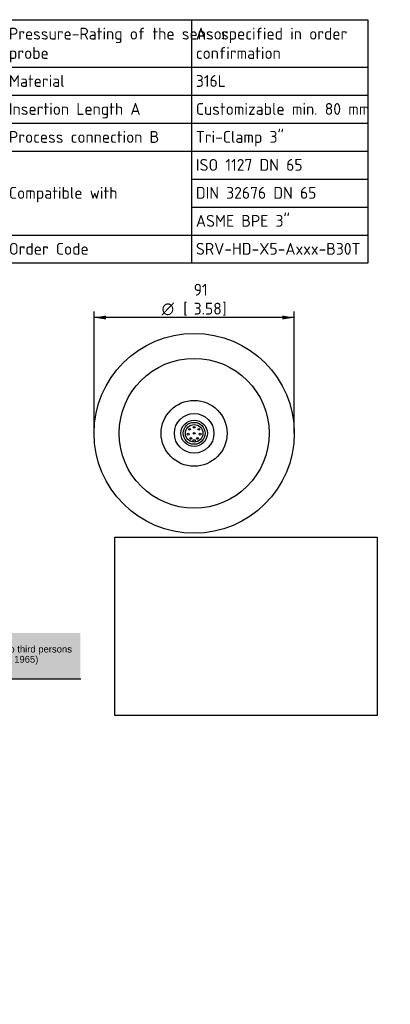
# Model space of a CAD drawing. Header units: millimetres. Extents: x 0 to 300, y -84 to 208.
# Tile 4 of 4: x 190 to 300, y -84 to 208. Entities that reach past the tile are written whole.
import ezdxf
from ezdxf.entities.mleader import LeaderData, LeaderLine
from ezdxf.enums import TextEntityAlignment as Align
from ezdxf.math import Vec2, Vec3

# ---------------------------------------------------------------- set-up
doc = ezdxf.new("R2010")
doc.units = ezdxf.units.MM
doc.layers.add('Default', color=7, linetype='Continuous')
doc.layers.add('SRV-HD-X5-A150-B', color=7, linetype='Continuous')
doc.styles.add('SEACAD_Solid_Edge_ISO', font='seiso.ttf')
doc.styles.add('SEACAD_Solid_Edge_ISO1_Symbols', font='semeci1.ttf')
doc.dimstyles.new('Rheonics_Publish', dxfattribs={"dimtxt": 3.5, "dimasz": 3.5, "dimexe": 1.75, "dimexo": 0, "dimgap": 0.875, "dimtad": 1, "dimdec": 1, "dimlfac": 1.538462, "dimdsep": 46, "dimtxsty": 'SEACAD_Solid_Edge_ISO', "dimblk1": '_SE_FILLED', "dimblk2": '_SE_FILLED', "dimsah": 1, "dimcen": 1.75, "dimazin": 0, "dimtfac": 0.5, "dimtdec": 3, "dimtmove": 0, "dimatfit": 3, "dimfxl": 1, "dimarcsym": 0})
picture_1 = doc.add_image_def('image1.jpg', size_in_pixel=(1363, 928))

# ---------------------------------------------------------------- blocks, each defined once
blk = doc.blocks.new('SE')
at = {"layer": 'Default', "color": 7, "linetype": 'Continuous'}
for p, q in [((240.85, 207.56), (240.85, 193.49)), ((185.54, 193.49), (292.91, 193.49)), ((240.85, 193.49), (240.85, 185.21)), ((185.54, 185.21), (292.91, 185.21)), ((240.85, 185.21), (240.85, 176.93)), ((185.54, 176.93), (292.91, 176.93)), ((240.85, 176.93), (240.85, 168.65)), ((185.54, 168.65), (292.91, 168.65)), ((240.85, 168.65), (240.85, 160.38)), ((240.85, 160.38), (292.91, 160.38)), ((240.85, 160.38), (240.85, 152.1)), ((240.85, 152.1), (292.91, 152.1)), ((240.85, 152.1), (240.85, 143.82)), ((185.54, 143.82), (292.91, 143.82)), ((240.85, 143.82), (240.85, 135.47))]:
    blk.add_line(p, q, dxfattribs=at)
blk.add_lwpolyline([(185.54, 135.47), (185.54, 207.56), (292.91, 207.56), (292.91, 135.47), (185.54, 135.47)], dxfattribs=at)
at = {"layer": 'Default', "color": 7, "linetype": 'Continuous', "style": 'SEACAD_Solid_Edge_ISO'}
for s, p in [('Pressure-Rating of the sensor', (186.89, 205.18)), ('As specified in order', (242.13, 205.18)), ('probe', (186.89, 199.45)), ('confirmation', (242.13, 199.45)), ('Material', (186.89, 191.18)), ('316L', (242.13, 191.18)), ('Insertion Length A', (186.89, 182.9)), ('Customizable min. 80 mm', (242.13, 182.9)), ('Tri-Clamp 3"', (242.13, 174.62)), ('Process connection B', (186.89, 174.62)), ('ISO 1127 DN 65', (242.13, 166.34)), ('Compatible with', (186.89, 158.07)), ('DIN 32676 DN 65', (242.13, 158.07)), ('ASME BPE 3"', (242.13, 149.79)), ('Order Code', (186.89, 141.51)), ('SRV-HD-X5-Axxx-B30T', (242.13, 141.51))]:
    blk.add_text(s, height=3.5, dxfattribs=at).set_placement(p, align=Align.TOP_LEFT)
blk = doc.blocks.new('SE2')
at = {"layer": 'SRV-HD-X5-A150-B', "color": 7, "linetype": 'Continuous'}
for p, q in [((241.29, 82.58), (241.29, 83.21)), ((241.29, 83.21), (241.94, 83.21)), ((241.94, 83.21), (241.94, 82.58))]:
    blk.add_line(p, q, dxfattribs=at)
for centre, radius in [((241.61, 85.16), 29.58), ((241.61, 85.16), 22.16), ((241.61, 85.16), 9.75), ((241.61, 85.16), 5.85), ((241.61, 85.16), 3.9), ((241.61, 85.16), 3.25), ((241.61, 85.16), 2.6), ((239.84, 84.91), 0.26), ((240.26, 86.33), 0.26), ((241.61, 86.94), 0.26), ((241.61, 85.16), 0.26), ((242.96, 86.33), 0.26), ((243.38, 84.91), 0.26), ((240.64, 83.66), 0.26), ((242.59, 83.66), 0.26)]:
    blk.add_circle(centre, radius, dxfattribs=at)
blk = doc.blocks.new('DMBLK7')
at = {"layer": 'Default', "linetype": 'Continuous'}
for points in [[(215.54, 120.01), (212.04, 119.42), (215.54, 118.84)], [(267.69, 120.01), (267.69, 118.84), (271.19, 119.42)]]:
    blk.add_hatch(color=7, dxfattribs=at).paths.add_polyline_path(points)
at = {"layer": 'Default', "color": 7, "linetype": 'Continuous'}
for p, q in [((212.04, 85.16), (212.04, 121.17)), ((271.19, 85.16), (271.19, 121.17)), ((271.19, 119.42), (212.04, 119.42))]:
    blk.add_line(p, q, dxfattribs=at)
for s, style, p in [('91', 'SEACAD_Solid_Edge_ISO', (241.48, 129.4)), ('O', 'SEACAD_Solid_Edge_ISO1_Symbols', (232.03, 123.8)), ('[', 'SEACAD_Solid_Edge_ISO', (238.38, 123.8)), ('3.58', 'SEACAD_Solid_Edge_ISO', (241.48, 123.8)), (']', 'SEACAD_Solid_Edge_ISO', (249.92, 123.8))]:
    blk.add_text(s, height=3.5, dxfattribs=dict(at, style=style)).set_placement(p, align=Align.TOP_LEFT)
blk = doc.blocks.new('_SE_FILLED')
at = {"color": 0}
blk.add_line((0, 0), (-1, 0), dxfattribs=at)
blk.add_solid([(0, 0), (-1, -0.1665), (-1, 0.1665), (0, 0)], dxfattribs=at)
blk = doc.blocks.new('_DOT')
at = {"color": 0}
blk.add_line((0, 0), (-1, 0), dxfattribs=at)
at = {"color": 0, "const_width": 0.333}
blk.add_lwpolyline([(-0.1665, 0, 1), (0.1665, 0, 1)], format="xyb", close=True, dxfattribs=at)

msp = doc.modelspace()

# ---------------------------------------------------------------- hatches: boundary and pattern name
at = {"layer": 'Default', "linetype": 'Continuous'}
msp.add_hatch(color=7, dxfattribs=at).paths.add_polyline_path([(207.949, 26.057), (0.068, 26.057), (0.068, 12.599), (207.949, 12.599)])

# ---------------------------------------------------------------- linework, layer by layer
at = {"layer": 'Default', "color": 7, "linetype": 'Continuous'}
msp.add_line((208.108, 12.363), (0.23, 12.363), dxfattribs=at)

# ---------------------------------------------------------------- block references
at = {"layer": 'Default'}
for name in ['SE', 'SE2']:
    msp.add_blockref(name, (0, 0), dxfattribs=at)

# ---------------------------------------------------------------- dimensions: what is measured, and where the dimension line sits
at = {"layer": 'Default', "color": 7, "linetype": 'Continuous'}
dim = msp.add_linear_dim(base=(212.037, 119.424), p1=(271.187, 85.156), p2=(212.037, 85.156), angle=180.00001, text='\\A1;%%C <>', dimstyle='Rheonics_Publish', override={"dimpost": '\\X', "dimtolj": 1}, dxfattribs=at)
dim.commit()
dim.dimension.update_dxf_attribs({"geometry": 'DMBLK7', "text_midpoint": (241.612, 119.424), "dimtype": 161})

# ---------------------------------------------------------------- pictures from other files: only their frames are drawn
image = msp.add_image(picture_1, insert=(218.173, 1.619), size_in_units=(77.518, 52.778))
image.dxf.flags = 7

# ---------------------------------------------------------------- leaders
ml = msp.add_multileader_mtext('Standard', dxfattribs=at)
ml.set_content('{\\pxsm0.9;\\fArial|b0||i0||c0|p34;\\W1.;This drawing remains property of rheonics. It may be neither copied nor informed to third persons \\Por competitors without our approval. ( 2 paragraph 1 fig.7 copyright act of 9th Sept. 1965)\\P}', color=256)
ml.set_leader_properties()
ml.set_arrow_properties(name='DOT')
ml.build(insert=Vec2(0, 0))
ml.multileader.update_dxf_attribs({"leader_type": 0, "dogleg_length": 0, "arrow_head_size": 2})
ctx = ml.context
ctx.base_point, ctx.char_height, ctx.arrow_head_size, ctx.landing_gap_size = Vec3(83.63, 21.004), 2, 2, 0.7
ctx.mtext.insert = Vec3(85.63, 22.298)

doc.saveas('drawing.dxf')
